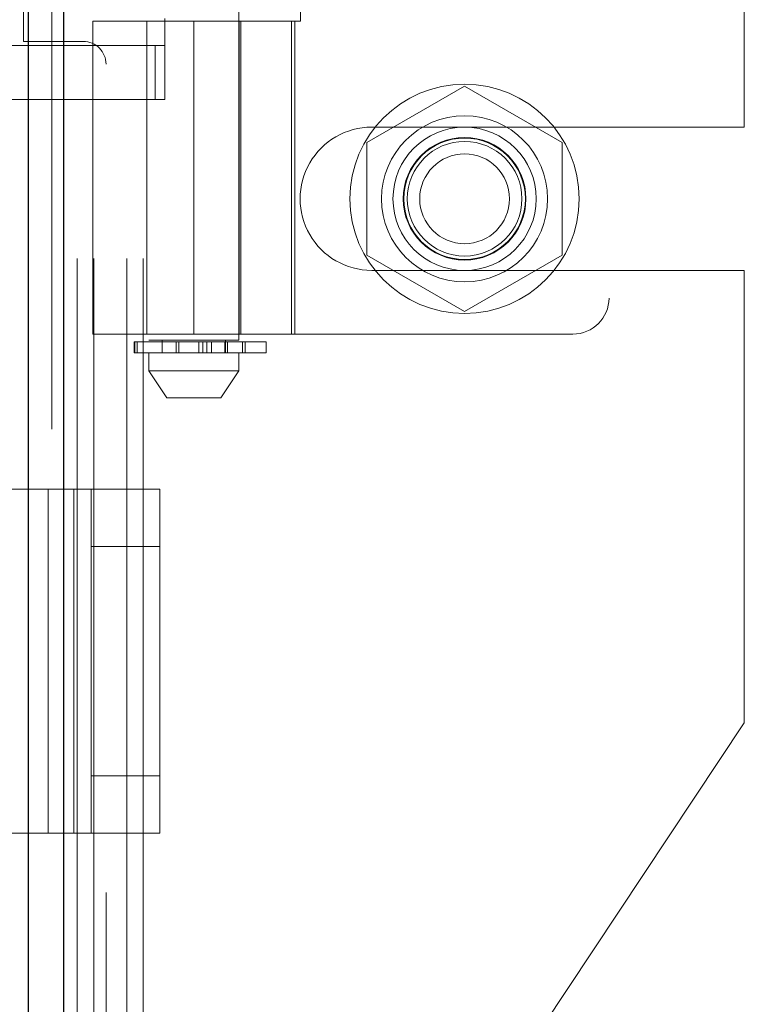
# Model space of a CAD drawing. Header units: inches. Extents: x 0.2 to 10.8, y 0.2 to 8.2.
# Tile 124 of 156: x 5.8456 to 5.9247, y 3.193 to 3.3004. Entities that reach past the tile are written whole.
import ezdxf

# ---------------------------------------------------------------- set-up
doc = ezdxf.new("R2010")
doc.units = ezdxf.units.IN
doc.header["$MEASUREMENT"] = 0
doc.linetypes.add('HIDDEN', pattern=[0.07500000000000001, 0.05, -0.025])
doc.layers.add('DIMENSIONS', color=140, linetype='Continuous')
doc.styles.add('SLDTEXTSTYLE0', font='TXT', dxfattribs={"width": 0.7})
doc.dimstyles.new('SLDDIMSTYLE0', dxfattribs={"dimtxt": 0.0849609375, "dimasz": 0.13, "dimexe": 0, "dimexo": 0.0625, "dimgap": 0.021240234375, "dimtad": 0, "dimtih": 1, "dimtoh": 1, "dimlfac": 20, "dimrnd": 1e-09, "dimzin": 12, "dimdsep": 46, "dimtxsty": 'SLDTEXTSTYLE0', "dimsah": 1, "dimcen": 0.09, "dimadec": 0, "dimazin": 3, "dimtfac": 1, "dimtofl": 0, "dimtmove": 0, "dimatfit": 3, "dimfxl": 0, "dimfrac": 2, "dimtolj": 1, "dimtzin": 12, "dimarcsym": 0})

# ---------------------------------------------------------------- blocks, each defined once
blk = doc.blocks.new('_D_18')
at = {"layer": 'DIMENSIONS'}
for p, q in [((5.801914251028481, 4.998602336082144), (5.375069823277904, 4.998602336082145)), ((5.500069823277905, 4.998602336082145), (5.500069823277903, 4.262562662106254)), ((5.338495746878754, 4.108511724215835), (5.309965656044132, 4.108511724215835)), ((5.309965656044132, 4.108511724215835), (5.309965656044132, 3.973480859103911)), ((5.661643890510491, 4.108511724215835), (5.690173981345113, 4.108511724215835)), ((5.690173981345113, 4.108511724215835), (5.690173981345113, 3.973480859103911)), ((5.309965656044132, 3.973480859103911), (5.338495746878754, 3.973480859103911)), ((5.690173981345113, 3.973480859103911), (5.661643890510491, 3.973480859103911)), ((5.500069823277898, 3.174402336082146), (5.500069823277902, 3.954460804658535)), ((5.801914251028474, 3.174402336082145), (5.375069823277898, 3.174402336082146))]:
    blk.add_line(p, q, dxfattribs=at)
for points in [[(5.500069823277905, 4.998602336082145), (5.480069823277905, 4.868602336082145), (5.520069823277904, 4.868602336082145)], [(5.500069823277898, 3.174402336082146), (5.520069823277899, 3.304402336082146), (5.480069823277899, 3.304402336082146)]]:
    blk.add_solid(points, dxfattribs=at)
at = {"layer": 'DIMENSIONS', "char_height": 0.08333333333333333, "attachment_point": 1, "style": 'SLDTEXTSTYLE0'}
for s, insert in [('36.48', (5.338495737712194, 4.234954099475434)), ('926.7', (5.338495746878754, 4.080903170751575))]:
    blk.add_mtext(s, dxfattribs=dict(at, insert=insert))

msp = doc.modelspace()

# ---------------------------------------------------------------- linework, layer by layer
at = {"color": 7, "linetype": 'Continuous', "lineweight": 25}
for p, q in [((5.850409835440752, 5.123250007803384), (5.850409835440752, 3.055752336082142)), ((5.846591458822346, 3.055752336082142), (5.846591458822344, 5.122541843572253))]:
    msp.add_line(p, q, dxfattribs=at)
at = {"color": 7, "linetype": 'HIDDEN', "lineweight": 18}
for p, q in [((5.850409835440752, 5.123250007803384), (5.850409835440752, 3.055752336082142)), ((5.850409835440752, 3.055752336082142), (5.850409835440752, 5.123250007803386)), ((5.850409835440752, 3.055752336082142), (5.850409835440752, 5.123250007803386)), ((5.846591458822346, 3.055752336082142), (5.846591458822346, 5.122541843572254)), ((5.849137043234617, 3.055752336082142), (5.849137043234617, 5.122541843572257)), ((5.849137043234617, 3.055752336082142), (5.849137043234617, 5.122541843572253)), ((5.851914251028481, 3.174402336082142), (5.851914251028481, 3.505502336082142)), ((5.851914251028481, 3.174402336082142), (5.851914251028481, 3.505502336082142)), ((5.853714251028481, 3.174402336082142), (5.853714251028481, 3.505502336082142)), ((5.85731425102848, 3.174402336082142), (5.85731425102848, 3.505502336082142)), ((5.859114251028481, 3.174402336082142), (5.859114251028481, 3.505502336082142)), ((5.859114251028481, 3.174402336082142), (5.859114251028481, 3.505502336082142)), ((5.859715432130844, 3.413114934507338), (5.859715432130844, 3.265477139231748)), ((5.869557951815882, 3.265477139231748), (5.869557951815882, 3.413114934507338)), ((5.909912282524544, 3.409839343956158), (5.909912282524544, 3.270075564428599)), ((5.924664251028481, 3.288714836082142), (5.924664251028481, 3.391189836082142)), ((5.846064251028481, 3.298077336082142), (5.846064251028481, 3.381827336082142)), ((5.876268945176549, 3.379622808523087), (5.876268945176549, 3.300292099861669)), ((5.853613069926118, 3.300292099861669), (5.875660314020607, 3.300292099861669)), ((5.853613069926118, 3.300292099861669), (5.853613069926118, 3.266138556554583)), ((5.859518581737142, 3.300292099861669), (5.859518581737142, 3.266138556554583)), ((5.86148708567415, 3.300587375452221), (5.86148708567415, 3.297634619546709)), ((5.864636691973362, 3.300292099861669), (5.864636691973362, 3.266138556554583)), ((5.864636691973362, 3.266138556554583), (5.864636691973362, 3.300292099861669)), ((5.869580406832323, 3.300292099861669), (5.869580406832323, 3.266138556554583)), ((5.869754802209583, 3.266138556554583), (5.869754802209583, 3.300292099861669)), ((5.875284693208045, 3.266138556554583), (5.875284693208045, 3.300292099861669)), ((5.875660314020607, 3.300292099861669), (5.876268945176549, 3.300292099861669)), ((5.875660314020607, 3.266138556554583), (5.875660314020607, 3.300292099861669)), ((5.852564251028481, 3.298077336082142), (5.846064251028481, 3.298077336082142)), ((5.860411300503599, 3.297634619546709), (5.806199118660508, 3.297634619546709)), ((5.860411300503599, 3.291729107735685), (5.860411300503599, 3.297634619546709)), ((5.860411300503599, 3.297634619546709), (5.86148708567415, 3.297634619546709)), ((5.86148708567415, 3.291729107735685), (5.86148708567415, 3.297634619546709)), ((5.85506425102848, 3.105202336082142), (5.85506425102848, 3.295577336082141)), ((5.894164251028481, 3.293199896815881), (5.883514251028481, 3.287051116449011)), ((5.904814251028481, 3.287051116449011), (5.894164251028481, 3.293199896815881)), ((5.806199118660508, 3.291729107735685), (5.860411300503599, 3.291729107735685)), ((5.86148708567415, 3.291729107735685), (5.860411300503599, 3.291729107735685)), ((5.88403925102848, 3.288714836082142), (5.924664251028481, 3.288714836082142)), ((5.883514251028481, 3.287051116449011), (5.883514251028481, 3.274753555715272)), ((5.904814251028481, 3.274753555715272), (5.904814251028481, 3.287051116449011)), ((5.883514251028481, 3.274753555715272), (5.894164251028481, 3.268604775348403)), ((5.894164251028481, 3.268604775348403), (5.904814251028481, 3.274753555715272)), ((5.88403925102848, 3.273089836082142), (5.924664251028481, 3.273089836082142)), ((5.924664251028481, 3.223746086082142), (5.924664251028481, 3.273089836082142)), ((5.875660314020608, 3.266138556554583), (5.853613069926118, 3.266138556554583)), ((5.875660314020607, 3.266138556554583), (5.905975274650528, 3.266138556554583)), ((5.858135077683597, 3.265280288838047), (5.858207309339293, 3.265280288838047)), ((5.858135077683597, 3.265280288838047), (5.858135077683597, 3.264099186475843)), ((5.858207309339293, 3.264099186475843), (5.858207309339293, 3.265280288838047)), ((5.858207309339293, 3.265280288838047), (5.872510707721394, 3.265280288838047)), ((5.858207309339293, 3.265280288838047), (5.858207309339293, 3.264099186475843)), ((5.858443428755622, 3.265280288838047), (5.858443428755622, 3.264099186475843)), ((5.858443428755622, 3.264099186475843), (5.858443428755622, 3.265280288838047)), ((5.869557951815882, 3.265477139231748), (5.859715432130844, 3.265477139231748)), ((5.861191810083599, 3.265477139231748), (5.861191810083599, 3.264099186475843)), ((5.862713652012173, 3.264099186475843), (5.862713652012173, 3.265280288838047)), ((5.862713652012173, 3.265280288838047), (5.862713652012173, 3.264099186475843)), ((5.862987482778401, 3.265280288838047), (5.862987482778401, 3.264099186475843)), ((5.862987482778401, 3.264099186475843), (5.862987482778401, 3.265280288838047)), ((5.865182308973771, 3.264099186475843), (5.865182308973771, 3.265280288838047)), ((5.865182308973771, 3.265280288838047), (5.865182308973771, 3.264099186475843)), ((5.86562495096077, 3.265280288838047), (5.86562495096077, 3.264099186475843)), ((5.86562495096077, 3.264099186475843), (5.86562495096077, 3.265280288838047)), ((5.866059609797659, 3.264099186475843), (5.866059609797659, 3.265280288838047)), ((5.866059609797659, 3.265280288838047), (5.866059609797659, 3.264099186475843)), ((5.866568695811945, 3.265280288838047), (5.866568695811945, 3.264099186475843)), ((5.866568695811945, 3.264099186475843), (5.866568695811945, 3.265280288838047)), ((5.868033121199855, 3.265280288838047), (5.868033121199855, 3.264099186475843)), ((5.86803809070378, 3.265280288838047), (5.86803809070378, 3.264099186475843)), ((5.86803809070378, 3.264099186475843), (5.86803809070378, 3.265280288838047)), ((5.868081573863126, 3.264099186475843), (5.868081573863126, 3.265477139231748)), ((5.868081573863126, 3.264099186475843), (5.868081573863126, 3.265280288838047)), ((5.868324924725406, 3.264099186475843), (5.868324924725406, 3.265280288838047)), ((5.868324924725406, 3.265280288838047), (5.868324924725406, 3.264099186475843)), ((5.869947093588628, 3.265280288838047), (5.869947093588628, 3.264099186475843)), ((5.869947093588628, 3.264099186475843), (5.869947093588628, 3.265280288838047)), ((5.870217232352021, 3.264099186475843), (5.870217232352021, 3.265280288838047)), ((5.870217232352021, 3.265280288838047), (5.870217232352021, 3.264099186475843)), ((5.870238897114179, 3.264099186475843), (5.870238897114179, 3.265280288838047)), ((5.872510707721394, 3.264099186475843), (5.872510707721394, 3.265280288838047)), ((5.858207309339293, 3.264099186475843), (5.858135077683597, 3.264099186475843)), ((5.872510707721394, 3.264099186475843), (5.858207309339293, 3.264099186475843)), ((5.859715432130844, 3.264099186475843), (5.859715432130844, 3.262130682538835)), ((5.869557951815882, 3.262130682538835), (5.869557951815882, 3.264099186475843)), ((5.859715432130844, 3.262130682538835), (5.869557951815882, 3.262130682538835)), ((5.859715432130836, 3.262130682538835), (5.861683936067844, 3.259177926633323)), ((5.867589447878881, 3.259177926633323), (5.869557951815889, 3.262130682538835)), ((5.861683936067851, 3.259177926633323), (5.867589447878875, 3.259177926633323)), ((5.835316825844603, 3.249205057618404), (5.848752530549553, 3.249205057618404)), ((5.848752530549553, 3.211705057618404), (5.848752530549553, 3.249205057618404)), ((5.848752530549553, 3.249205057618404), (5.853440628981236, 3.249205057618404)), ((5.85156443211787, 3.211705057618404), (5.85156443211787, 3.249205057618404)), ((5.853440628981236, 3.249205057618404), (5.860940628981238, 3.249205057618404)), ((5.853440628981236, 3.242955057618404), (5.853440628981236, 3.249205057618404)), ((5.860940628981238, 3.249205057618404), (5.860940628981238, 3.242955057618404)), ((5.853440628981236, 3.217955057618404), (5.853440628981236, 3.242955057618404)), ((5.853440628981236, 3.242955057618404), (5.860940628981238, 3.242955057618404)), ((5.860940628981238, 3.217955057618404), (5.860940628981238, 3.242955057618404)), ((5.924664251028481, 3.223746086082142), (5.891889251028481, 3.174402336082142)), ((5.853440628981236, 3.217955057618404), (5.860940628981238, 3.217955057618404)), ((5.853440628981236, 3.211705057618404), (5.853440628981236, 3.217955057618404)), ((5.860940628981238, 3.217955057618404), (5.860940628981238, 3.211705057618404)), ((5.835316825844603, 3.211705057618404), (5.848752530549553, 3.211705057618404)), ((5.848752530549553, 3.211705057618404), (5.853440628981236, 3.211705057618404)), ((5.853440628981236, 3.211705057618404), (5.860940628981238, 3.211705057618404))]:
    msp.add_line(p, q, dxfattribs=at)
for radius in [0.01249999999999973, 0.009055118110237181, 0.0078125, 0.006692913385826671, 0.006624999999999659, 0.006250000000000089, 0.004897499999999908]:
    msp.add_circle((5.894164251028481, 3.280902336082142), radius, dxfattribs=at)
for centre, radius, start, end in [((5.852564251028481, 3.295577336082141), 0.002500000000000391, 0, 90), ((5.88403925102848, 3.280902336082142), 0.0078125, 90, 270.0000000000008), ((5.905975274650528, 3.270075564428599), 0.003937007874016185, 270.0000000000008, 0)]:
    msp.add_arc(centre, radius, start, end, dxfattribs=at)

# ---------------------------------------------------------------- dimensions: what is measured, and where the dimension line sits
at = {"layer": 'DIMENSIONS'}
dim = msp.add_linear_dim(base=(5.500069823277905, 4.998602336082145), p1=(5.851914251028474, 3.174402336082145), p2=(5.851914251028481, 4.998602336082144), angle=90.0000000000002, dimstyle='SLDDIMSTYLE0', dxfattribs=at)
dim.commit()
dim.dimension.update_dxf_attribs({"geometry": '_D_18', "text_midpoint": (5.500069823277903, 4.108511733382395), "dimtype": 160})

doc.saveas('drawing.dxf')
